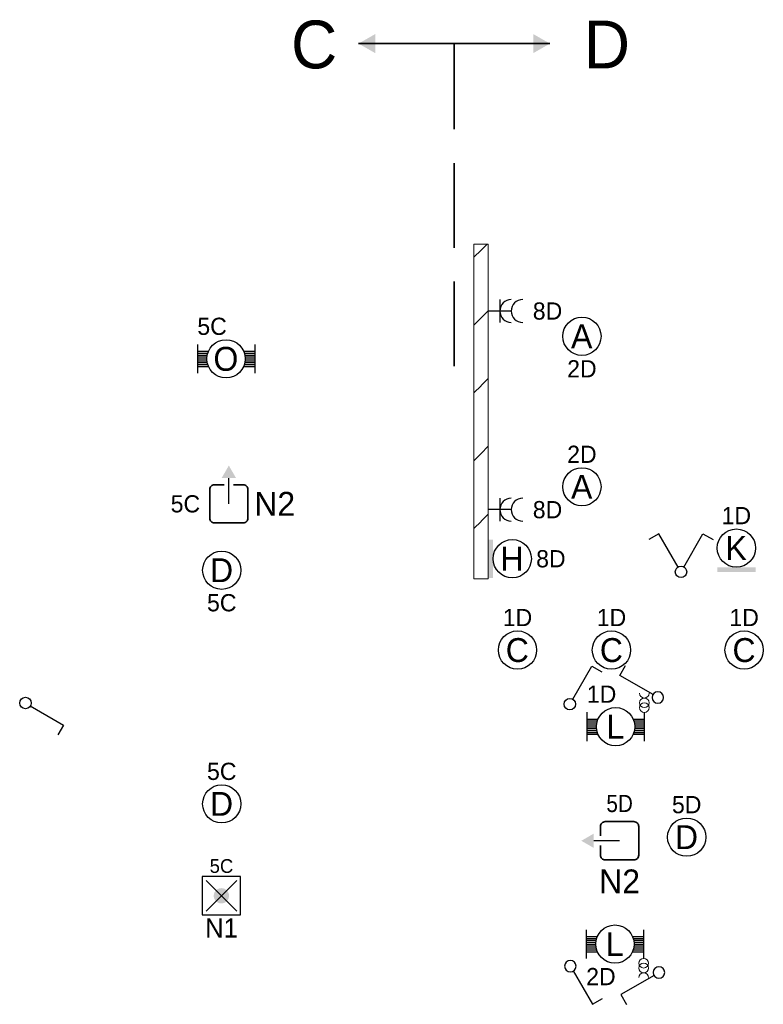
# Model space of a CAD drawing. Header units: millimetres. Extents: x 2866 to 82825, y 5804 to 55791.
# Tile 18 of 28: x 11432 to 19201, y 45496 to 55791. Entities that reach past the tile are written whole.
import ezdxf
from ezdxf.enums import TextEntityAlignment as Align

# ---------------------------------------------------------------- set-up
doc = ezdxf.new("R2010")
doc.units = ezdxf.units.MM
doc.linetypes.add('DGN Style 1', pattern=[5.322597, 0.008856, -5.31374])
doc.linetypes.add('DGN Style 3', pattern=[1239.87276, 885.6234, -354.24936])
for name, color, linetype, lineweight in [('Level 14', 1, 'Continuous', 0), ('Level 16', 1, 'Continuous', 0), ('Level 18', 1, 'Continuous', 0), ('Level 19', 1, 'Continuous', 0), ('Level 20', 1, 'Continuous', 0), ('Level 54', 1, 'Continuous', 0)]:
    doc.layers.add(name, color=color, linetype=linetype, lineweight=lineweight)
doc.styles.add('Style-ENGINEERING', font='ENGINEERING.shx')
doc.styles.add('Style-WORKING', font='WORKING.shx')

# ---------------------------------------------------------------- blocks, each defined once
blk = doc.blocks.new('EA6')
at = {"layer": 'Level 18', "color": 3, "linetype": 'Continuous', "lineweight": 25}
blk.add_circle((0, 2.5), 2, dxfattribs=at)
blk.add_solid([(-2, 0), (2, 0), (-2, 0.5), (2, 0.5)], dxfattribs=at)
at = {"layer": 'Level 18', "color": 1, "linetype": 'Continuous', "lineweight": 18, "style": 'Style-WORKING'}
blk.add_attdef('EA6_887', text='', height=1.8, dxfattribs=at).set_placement((0, 5), align=Align.CENTER)
blk.add_attdef('EA6_888', text='', height=1.8, dxfattribs=at).set_placement((-1.9, 2.5), align=Align.MIDDLE_RIGHT)
at = {"layer": 'Level 18', "color": 2, "linetype": 'Continuous', "lineweight": 18, "style": 'Style-WORKING'}
blk.add_attdef('EA6_886', text='', height=2.5, dxfattribs=at).set_placement((-0.02, 2.5), align=Align.MIDDLE_CENTER)
at = {"layer": 'Level 18', "color": 1, "linetype": 'Continuous', "lineweight": 18, "style": 'Style-WORKING'}
blk.add_attdef('EA6_889', text='', height=1.8, dxfattribs=at).set_placement((2.5, 2.5), align=Align.MIDDLE_LEFT)
blk = doc.blocks.new('EA8')
at = {"layer": 'Level 18', "color": 3, "linetype": 'Continuous', "lineweight": 25}
blk.add_circle((2.5, 0), 2, dxfattribs=at)
blk.add_solid([(0.5, -2), (0.5, 2), (0, -2), (0, 2)], dxfattribs=at)
at = {"layer": 'Level 18', "color": 1, "linetype": 'Continuous', "lineweight": 18, "style": 'Style-WORKING'}
blk.add_attdef('EA8_880', text='', height=1.8, dxfattribs=at).set_placement((2.8, 2.5), align=Align.CENTER)
at = {"layer": 'Level 18', "color": 2, "linetype": 'Continuous', "lineweight": 18, "style": 'Style-WORKING'}
blk.add_attdef('EA8_879', text='', height=2.5, dxfattribs=at).set_placement((2.48, 0), align=Align.MIDDLE_CENTER)
at = {"layer": 'Level 18', "color": 1, "linetype": 'Continuous', "lineweight": 18, "style": 'Style-WORKING'}
blk.add_attdef('EA8_882', text='', height=1.8, dxfattribs=at).set_placement((5, 0), align=Align.MIDDLE_LEFT)
blk.add_attdef('EA8_881', text='', height=1.8, dxfattribs=at).set_placement((2.8, -2.5), align=Align.TOP_CENTER)
blk = doc.blocks.new('EG3')
at = {"layer": 'Level 20', "color": 3, "linetype": 'Continuous', "lineweight": 25}
blk.add_line((0, 2), (0, 4.7), dxfattribs=at)
at = {"layer": 'Level 20', "color": 4, "linetype": 'Continuous', "lineweight": 35, "flags": 128}
blk.add_lwpolyline([(0.5, 4), (1.5, 4), (1.5, 4, -0.414214), (2, 3.5), (2, 3.5), (2, 0.5), (2, 0.5, -0.414214), (1.5, 0), (1.5, 0), (-1.5, 0), (-1.5, 0, -0.414214), (-2, 0.5), (-2, 0.5), (-2, 3.5), (-2, 3.5, -0.414214), (-1.5, 4), (-1.5, 4), (-0.5, 4)], format="xyb", dxfattribs=at)
at = {"layer": 'Level 20', "color": 3, "linetype": 'Continuous', "lineweight": 25}
blk.add_solid([(0, 6), (0.75, 4.7), (-0.75, 4.7)], dxfattribs=at)
at = {"layer": 'Level 20', "color": 2, "linetype": 'DGN Style 1', "lineweight": 18, "style": 'Style-WORKING'}
blk.add_attdef('EG3_2444', text='', height=2.5, dxfattribs=at).set_placement((0.42, 7.08), align=Align.CENTER)
at = {"layer": 'Level 20', "color": 1, "linetype": 'DGN Style 1', "lineweight": 0, "style": 'Style-WORKING'}
blk.add_attdef('EG3_2443', text='', height=1.8, dxfattribs=at).set_placement((0.3, 6.94), align=Align.CENTER)
at = {"layer": 'Level 20', "color": 2, "linetype": 'DGN Style 1', "lineweight": 18, "style": 'Style-WORKING'}
for tag, p in [('EG3_2438', (-2.99, 2)), ('EG3_2441', (7.77, 2))]:
    blk.add_attdef(tag, text='', height=2.5, dxfattribs=at).set_placement(p, align=Align.MIDDLE_RIGHT)
at = {"layer": 'Level 20', "color": 1, "linetype": 'DGN Style 1', "lineweight": 0, "style": 'Style-WORKING'}
for tag, p in [('EG3_2437', (-2.4, 2)), ('EG3_2442', (5.78, 2))]:
    blk.add_attdef(tag, text='', height=1.8, dxfattribs=at).set_placement(p, align=Align.MIDDLE_RIGHT)
at = {"layer": 'Level 20', "color": 2, "linetype": 'DGN Style 1', "lineweight": 18, "style": 'Style-WORKING'}
blk.add_attdef('EG3_2440', text='', height=2.5, dxfattribs=at).set_placement((0.42, -1), align=Align.TOP_CENTER)
at = {"layer": 'Level 20', "color": 1, "linetype": 'DGN Style 1', "lineweight": 0, "style": 'Style-WORKING'}
blk.add_attdef('EG3_2439', text='', height=1.8, dxfattribs=at).set_placement((0.3, -1), align=Align.TOP_CENTER)
blk = doc.blocks.new('EG1')
at = {"layer": 'Level 20', "color": 3, "linetype": 'Continuous', "lineweight": 25}
blk.add_line((-2, 0), (-4.7, 0), dxfattribs=at)
at = {"layer": 'Level 20', "color": 4, "linetype": 'Continuous', "lineweight": 35, "flags": 128}
blk.add_lwpolyline([(-4, 0.5), (-4, 1.5), (-4, 1.5, -0.414214), (-3.5, 2), (-3.5, 2), (-0.5, 2), (-0.5, 2, -0.414214), (0, 1.5), (0, 1.5), (0, -1.5), (0, -1.5, -0.414214), (-0.5, -2), (-0.5, -2), (-3.5, -2), (-3.5, -2, -0.414214), (-4, -1.5), (-4, -1.5), (-4, -0.5)], format="xyb", dxfattribs=at)
at = {"layer": 'Level 20', "color": 3, "linetype": 'Continuous', "lineweight": 25}
blk.add_solid([(-6, 0), (-4.7, 0.75), (-4.7, -0.75)], dxfattribs=at)
at = {"layer": 'Level 20', "color": 2, "linetype": 'DGN Style 1', "lineweight": 18, "style": 'Style-WORKING'}
blk.add_attdef('EG1_2512', text='', height=2.5, dxfattribs=at).set_placement((-1.58, 3), align=Align.CENTER)
at = {"layer": 'Level 20', "color": 1, "linetype": 'DGN Style 1', "lineweight": 0, "style": 'Style-WORKING', "width": 0.9}
blk.add_attdef('EG1_2511', text='', height=1.8, dxfattribs=at).set_placement((-2, 3), align=Align.CENTER)
at = {"layer": 'Level 20', "color": 2, "linetype": 'DGN Style 1', "lineweight": 18, "style": 'Style-WORKING'}
blk.add_attdef('EG1_2514', text='', height=2.5, dxfattribs=at).set_placement((-5.5, 0), align=Align.MIDDLE_RIGHT)
blk.add_attdef('EG1_2515', text='', height=2.5, dxfattribs=at).set_placement((1.08, 0), align=Align.MIDDLE_LEFT)
at = {"layer": 'Level 20', "color": 1, "linetype": 'DGN Style 1', "lineweight": 0, "style": 'Style-WORKING'}
blk.add_attdef('EG1_2513', text='', height=1.8, dxfattribs=at).set_placement((-5.74, 0), align=Align.MIDDLE_RIGHT)
blk.add_attdef('EG1_2516', text='', height=1.8, dxfattribs=at).set_placement((1.08, 0), align=Align.MIDDLE_LEFT)
at = {"layer": 'Level 20', "color": 2, "linetype": 'DGN Style 1', "lineweight": 18, "style": 'Style-WORKING'}
blk.add_attdef('EG1_2510', text='', height=2.5, dxfattribs=at).set_placement((-2, -3), align=Align.TOP_CENTER)
at = {"layer": 'Level 20', "color": 1, "linetype": 'DGN Style 1', "lineweight": 0, "style": 'Style-WORKING'}
blk.add_attdef('EG1_2509', text='', height=1.8, dxfattribs=at).set_placement((-1.7, -2.5), align=Align.TOP_CENTER)
blk = doc.blocks.new('EC6')
at = {"layer": 'Level 18', "color": 3, "linetype": 'Continuous', "lineweight": 25}
blk.add_circle((0, 0), 2, dxfattribs=at)
at = {"layer": 'Level 18', "color": 1, "linetype": 'Continuous', "lineweight": 18, "style": 'Style-WORKING'}
blk.add_attdef('EC6_900', text='', height=1.8, dxfattribs=at).set_placement((0.3, 2.5), align=Align.CENTER)
at = {"layer": 'Level 18', "color": 2, "linetype": 'Continuous', "lineweight": 18, "style": 'Style-WORKING'}
blk.add_attdef('EC6_899', text='', height=2.5, dxfattribs=at).set_placement((-0.02, 0), align=Align.MIDDLE_CENTER)
at = {"layer": 'Level 18', "color": 1, "linetype": 'Continuous', "lineweight": 18, "style": 'Style-WORKING'}
blk.add_attdef('EC6_901', text='', height=1.8, dxfattribs=at).set_placement((-1.9, 0), align=Align.MIDDLE_RIGHT)
blk.add_attdef('EC6_903', text='', height=1.8, dxfattribs=at).set_placement((2.5, 0), align=Align.MIDDLE_LEFT)
blk.add_attdef('EC6_902', text='', height=1.8, dxfattribs=at).set_placement((0.3, -2.5), align=Align.TOP_CENTER)
blk = doc.blocks.new('EL6_2')
at = {"layer": 'Level 16', "color": 3, "linetype": 'Continuous', "lineweight": 25}
for p, q in [((1.2, 1.2), (1.2, -1.2)), ((2.4, 0), (0, 0))]:
    blk.add_line(p, q, dxfattribs=at)
for centre in [(2.4, 0), (3.6, 0)]:
    blk.add_arc(centre, 1.2, 90, 270, dxfattribs=at)
at = {"layer": 'Level 16', "color": 2, "linetype": 'Continuous', "lineweight": 18, "style": 'Style-WORKING'}
blk.add_attdef('EL6_2_6265', text='', height=1.8, rotation=270, dxfattribs=at).set_placement((4.66, -0.3), align=Align.CENTER)
blk.add_attdef('EL6_2_6266', text='', height=1.8, rotation=90, dxfattribs=at).set_placement((4.66, 0), align=Align.TOP_CENTER)
blk.add_attdef('EL6_2_6268', text='', height=1.8, rotation=180, dxfattribs=at).set_placement((4.06, 0), align=Align.MIDDLE_RIGHT)
blk.add_attdef('EL6_2_6267', text='', height=1.8, dxfattribs=at).set_placement((4.66, 0), align=Align.MIDDLE_LEFT)
blk = doc.blocks.new('EH6')
at = {"layer": 'Level 19', "color": 3, "linetype": 'Continuous', "lineweight": 25}
for p, q in [((-2.3, 3.98), (-3.34, 3.38)), ((-0.3, 0.5), (-2.3, 3.98)), ((0.3, 0.5), (2.3, 3.98)), ((2.3, 3.98), (3.36, 3.38))]:
    blk.add_line(p, q, dxfattribs=at)
blk.add_circle((0.005, 0), 0.6, dxfattribs=at)
at = {"layer": 'Level 19', "color": 1, "linetype": 'Continuous', "lineweight": 0, "style": 'Style-WORKING'}
for tag, p in [('EH6_6298', (-2.42, 4.4)), ('EH6_6294', (2.42, 4.4))]:
    blk.add_attdef(tag, text='', height=1.8, rotation=270, dxfattribs=at).set_placement(p, align=Align.MIDDLE_RIGHT)
for tag, p in [('EH6_6299', (-2.42, 5)), ('EH6_6295', (2.42, 5))]:
    blk.add_attdef(tag, text='', height=1.8, rotation=90, dxfattribs=at).set_placement(p, align=Align.MIDDLE_LEFT)
for tag, p in [('EH6_6300', (-2.72, 4.5)), ('EH6_6296', (2.12, 4.5))]:
    blk.add_attdef(tag, text='', height=1.8, rotation=180, dxfattribs=at).set_placement(p, align=Align.TOP_CENTER)
for tag, p in [('EH6_6297', (-2.12, 4.5)), ('EH6_6293', (2.72, 4.5))]:
    blk.add_attdef(tag, text='', height=1.8, dxfattribs=at).set_placement(p, align=Align.CENTER)
blk = doc.blocks.new('EH0_2')
at = {"layer": 'Level 19', "color": 3, "linetype": 'Continuous', "lineweight": 25}
for p, q in [((0.3, 0.5), (2.3, 3.98)), ((2.3, 3.98), (3.36, 3.38))]:
    blk.add_line(p, q, dxfattribs=at)
at = {"layer": 'Level 19', "color": 3, "linetype": 'Continuous', "lineweight": 25, "extrusion": (0, 0, -1)}
blk.add_circle((-0.005, 0), 0.6, dxfattribs=at)
at = {"layer": 'Level 19', "color": 1, "linetype": 'Continuous', "lineweight": 0, "style": 'Style-WORKING'}
blk.add_attdef('EH0_2_6401', text='', height=1.8, rotation=90, dxfattribs=at).set_placement((2.42, 5), align=Align.MIDDLE_LEFT)
blk.add_attdef('EH0_2_6400', text='', height=1.8, rotation=270, dxfattribs=at).set_placement((2.42, 4.4), align=Align.MIDDLE_RIGHT)
blk.add_attdef('EH0_2_6402', text='', height=1.8, rotation=180, dxfattribs=at).set_placement((2.12, 4.5), align=Align.TOP_CENTER)
blk.add_attdef('EH0_2_6399', text='', height=1.8, dxfattribs=at).set_placement((2.72, 4.5), align=Align.CENTER)
blk = doc.blocks.new('*U19')
at = {"layer": 'Level 18', "color": 3, "linetype": 'Continuous', "lineweight": 0, "extrusion": (0, 0, -1)}
for centre in [(-0.01, 0), (-1.01, 0)]:
    blk.add_circle(centre, 1, dxfattribs=at)
at = {"layer": 'Level 18', "color": 3, "linetype": 'Continuous', "lineweight": 0}
blk.add_arc((-1.99, 0), 1, 270.0063, 89.9937, dxfattribs=at)
blk = doc.blocks.new('EA0_1')
at = {"layer": 'Level 18', "color": 3, "linetype": 'Continuous', "lineweight": 25}
for p, q in [((-3, 1.5), (-3, -1.5)), ((3, 1.5), (3, -1.5)), ((-3, 0.8), (-1.82, 0.8)), ((-3, 0.6), (-1.9, 0.6)), ((-3, 0.4), (-1.95, 0.4)), ((-3, 0.2), (-2, 0.2)), ((-3, 0), (-2, 0)), ((1.82, 0.8), (3, 0.8)), ((1.9, 0.6), (3, 0.6)), ((1.95, 0.4), (3, 0.4)), ((2, 0.2), (3, 0.2)), ((2, 0), (3, 0)), ((-3, -0.2), (-2, -0.2)), ((-3, -0.4), (-1.95, -0.4)), ((-3, -0.6), (-1.9, -0.6)), ((-3, -0.8), (-1.82, -0.8)), ((1.82, -0.8), (3, -0.8)), ((1.9, -0.6), (3, -0.6)), ((1.95, -0.4), (3, -0.4)), ((2, -0.2), (3, -0.2))]:
    blk.add_line(p, q, dxfattribs=at)
blk.add_circle((0, -0.005), 2, dxfattribs=at)
at = {"layer": 'Level 18', "color": 1, "linetype": 'Continuous', "lineweight": 0, "style": 'Style-WORKING'}
blk.add_attdef('EA0_1_6177', text='', height=1.8, dxfattribs=at).set_placement((3.6, 2.5), align=Align.RIGHT)
blk.add_attdef('EA0_1_6178', (-3, 2.5), '', height=1.8, dxfattribs=at)
at = {"layer": 'Level 18', "color": 2, "linetype": 'Continuous', "lineweight": 18, "style": 'Style-WORKING'}
blk.add_attdef('EA0_1_6176', text='', height=2.4999, dxfattribs=at).set_placement((-0.02149, -0.01005), align=Align.MIDDLE_CENTER)
at = {"layer": 'Level 18', "color": 1, "linetype": 'Continuous', "lineweight": 0, "style": 'Style-WORKING'}
blk.add_attdef('EA0_1_6180', text='', height=1.8, dxfattribs=at).set_placement((3.6, -2.5), align=Align.TOP_RIGHT)
blk.add_attdef('EA0_1_6179', text='', height=1.8, dxfattribs=at).set_placement((-3, -2.5), align=Align.TOP_LEFT)
blk = doc.blocks.new('EH0')
at = {"layer": 'Level 19', "color": 3, "linetype": 'Continuous', "lineweight": 25}
for p, q in [((0.3, 0.5), (2.3, 3.98)), ((2.3, 3.98), (3.34, 3.38))]:
    blk.add_line(p, q, dxfattribs=at)
blk.add_circle((-0.005, 0), 0.6, dxfattribs=at)
at = {"layer": 'Level 19', "color": 1, "linetype": 'Continuous', "lineweight": 0, "style": 'Style-WORKING'}
blk.add_attdef('EH0_6284', text='', height=1.8, rotation=270, dxfattribs=at).set_placement((2.42, 4.4), align=Align.MIDDLE_RIGHT)
blk.add_attdef('EH0_6285', text='', height=1.8, rotation=90, dxfattribs=at).set_placement((2.42, 5), align=Align.MIDDLE_LEFT)
blk.add_attdef('EH0_6286', text='', height=1.8, rotation=180, dxfattribs=at).set_placement((2.12, 4.5), align=Align.TOP_CENTER)
blk.add_attdef('EH0_6283', text='', height=1.8, dxfattribs=at).set_placement((2.72, 4.5), align=Align.CENTER)
blk = doc.blocks.new('*U32')
at = {"layer": 'Level 18', "color": 3, "linetype": 'Continuous', "lineweight": 0, "extrusion": (0, 0, -1)}
for centre in [(0.01, 0), (-0.99, 0)]:
    blk.add_circle(centre, 1, dxfattribs=at)
at = {"layer": 'Level 18', "color": 3, "linetype": 'Continuous', "lineweight": 0}
blk.add_arc((-2.01, 0), 1, 270.0063, 89.9937, dxfattribs=at)
blk = doc.blocks.new('EA0_2')
at = {"layer": 'Level 18', "color": 3, "linetype": 'Continuous', "lineweight": 25}
for p, q in [((-3, 1.5), (-3, -1.5)), ((3, 1.5), (3, -1.5)), ((-3, 0.8), (-1.82, 0.8)), ((-3, 0.6), (-1.9, 0.6)), ((-3, 0.4), (-1.95, 0.4)), ((-3, 0.2), (-2, 0.2)), ((-3, 0), (-2, 0)), ((1.82, 0.8), (3, 0.8)), ((1.9, 0.6), (3, 0.6)), ((1.95, 0.4), (3, 0.4)), ((2, 0.2), (3, 0.2)), ((2, 0), (3, 0)), ((-3, -0.2), (-2, -0.2)), ((-3, -0.4), (-1.95, -0.4)), ((-3, -0.6), (-1.9, -0.6)), ((-3, -0.8), (-1.82, -0.8)), ((1.82, -0.8), (3, -0.8)), ((1.9, -0.6), (3, -0.6)), ((1.95, -0.4), (3, -0.4)), ((2, -0.2), (3, -0.2))]:
    blk.add_line(p, q, dxfattribs=at)
blk.add_circle((0, 0), 2, dxfattribs=at)
at = {"layer": 'Level 18', "color": 1, "linetype": 'Continuous', "lineweight": 0, "style": 'Style-WORKING'}
blk.add_attdef('EA0_2_12831', text='', height=1.8, dxfattribs=at).set_placement((3.6, 2.5), align=Align.RIGHT)
blk.add_attdef('EA0_2_12832', (-3, 2.5), '', height=1.8, dxfattribs=at)
at = {"layer": 'Level 18', "color": 2, "linetype": 'Continuous', "lineweight": 18, "style": 'Style-WORKING'}
blk.add_attdef('EA0_2_12830', text='', height=2.4999, dxfattribs=at).set_placement((-0.0167, -0.00005), align=Align.MIDDLE_CENTER)
at = {"layer": 'Level 18', "color": 1, "linetype": 'Continuous', "lineweight": 0, "style": 'Style-WORKING'}
blk.add_attdef('EA0_2_12834', text='', height=1.8, dxfattribs=at).set_placement((3.6, -2.5), align=Align.TOP_RIGHT)
blk.add_attdef('EA0_2_12833', text='', height=1.8, dxfattribs=at).set_placement((-3, -2.5), align=Align.TOP_LEFT)
blk = doc.blocks.new('ED9_1')
at = {"layer": 'Level 20', "linetype": 'Continuous', "lineweight": 35}
h = blk.add_hatch(color=4, dxfattribs=at)
edge = h.paths.add_edge_path()
edge.add_arc((0, 0), 0.8, 0, 360)
at = {"layer": 'Level 20', "color": 3, "linetype": 'Continuous', "lineweight": 25}
for p, q in [((2, 2), (-2, 2)), ((-2, 2), (-2, -2)), ((2, -2), (2, 2)), ((-2, -2), (2, -2))]:
    blk.add_line(p, q, dxfattribs=at)
at = {"layer": 'Level 20', "color": 4, "linetype": 'Continuous', "lineweight": 35}
for p, q in [((-1.6, 1.6), (1.6, -1.6)), ((-1.6, -1.6), (1.6, 1.6))]:
    blk.add_line(p, q, dxfattribs=at)
at = {"layer": 'Level 20', "color": 2, "linetype": 'Continuous', "lineweight": 25, "style": 'Style-WORKING'}
blk.add_attdef('ED9_1_13027', text='', height=2, dxfattribs=at).set_placement((0.34, 2.71), align=Align.CENTER)
at = {"layer": 'Level 20', "color": 1, "linetype": 'Continuous', "lineweight": 18, "style": 'Style-WORKING'}
blk.add_attdef('ED9_1_13024', text='', height=1.44, dxfattribs=at).set_placement((0.01, 2.39), align=Align.CENTER)
at = {"layer": 'Level 20', "color": 2, "linetype": 'Continuous', "lineweight": 25, "style": 'Style-WORKING'}
blk.add_attdef('ED9_1_13025', text='', height=2, dxfattribs=at).set_placement((-2.05, -0.94), align=Align.RIGHT)
blk.add_attdef('ED9_1_13026', (2.89, -0.94), '', height=2, dxfattribs=at)
at = {"layer": 'Level 20', "color": 1, "linetype": 'Continuous', "lineweight": 18, "style": 'Style-WORKING'}
blk.add_attdef('ED9_1_13020', text='', height=1.44, dxfattribs=at).set_placement((-2.24, -0.94), align=Align.RIGHT)
blk.add_attdef('ED9_1_13021', (2.89, -0.94), '', height=1.44, dxfattribs=at)
at = {"layer": 'Level 20', "color": 2, "linetype": 'Continuous', "lineweight": 25, "style": 'Style-WORKING'}
blk.add_attdef('ED9_1_13028', text='', height=2, dxfattribs=at).set_placement((0.01, -2.37), align=Align.TOP_CENTER)
at = {"layer": 'Level 20', "color": 1, "linetype": 'Continuous', "lineweight": 18, "style": 'Style-WORKING'}
blk.add_attdef('ED9_1_13022', text='', height=1.44, dxfattribs=at).set_placement((0.24, -2.54), align=Align.TOP_CENTER)
blk = doc.blocks.new('EAE5')
at = {"layer": 'Level 54', "color": 4, "linetype": 'DGN Style 3', "lineweight": 35}
blk.add_line((0, 0), (10, 0), dxfattribs=at)
at = {"layer": 'Level 54', "color": 4, "linetype": 'DGN Style 3', "lineweight": 35, "extrusion": (0, 0, -1)}
blk.add_solid([(-10, 0), (-8.25, -1), (-8.25, 1)], dxfattribs=at)

msp = doc.modelspace()

# ---------------------------------------------------------------- hatches: boundary and pattern name
at = {"layer": 'Level 14', "linetype": 'Continuous', "lineweight": 18}
h = msp.add_hatch(dxfattribs=at)
h.set_pattern_fill('EZ7', color=2, style=0, pattern_type=2)
h.set_pattern_definition([(45, (16252.9, 52673.1), (-709, 6e-14), [1001.26, -1.41])])
h.paths.add_polyline_path([(16178, 53445), (16178, 49945), (16328, 49945), (16328, 53445)])

# ---------------------------------------------------------------- linework, layer by layer
at = {"layer": 'Level 14', "color": 3, "linetype": 'CONTINUOUS', "lineweight": 0}
for p, q in [((16178, 53445), (16253, 53445)), ((16178, 53445), (16178, 49945)), ((16328, 53445), (16253, 53445)), ((16328, 53445), (16328, 49945)), ((16178, 49945), (16253, 49945)), ((16328, 49945), (16253, 49945))]:
    msp.add_line(p, q, dxfattribs=at)
at = {"layer": 'Level 54', "color": 4, "linetype": 'DGN Style 3', "lineweight": 35}
msp.add_line((15972, 52167), (15972, 55541), dxfattribs=at)

# ---------------------------------------------------------------- block references
at = {"layer": 'Level 16', "color": 3, "linetype": 'Continuous', "lineweight": 25}
ref = msp.add_blockref('EL6_2', (16328, 52745), dxfattribs=dict(at, xscale=100, yscale=100, zscale=100))
ref.add_attrib('EL6_2_6267', '8D', dxfattribs={"color": 2, "linetype": 'Continuous', "lineweight": 18, "height": 180, "style": 'Style-WORKING'}).set_placement((16793, 52745), align=Align.MIDDLE_LEFT)
ref = msp.add_blockref('EL6_2', (16328, 50668), dxfattribs=dict(at, xscale=100, yscale=100, zscale=100))
ref.add_attrib('EL6_2_6267', '8D', dxfattribs={"color": 2, "linetype": 'Continuous', "lineweight": 18, "height": 180, "style": 'Style-WORKING'}).set_placement((16793, 50668), align=Align.MIDDLE_LEFT)
at = {"layer": 'Level 18', "color": 3, "linetype": 'Continuous', "lineweight": 25, "xscale": 100, "yscale": 100, "zscale": 100}
for name, p, values in [('EA0_2', (13588, 52245), {'EA0_2_12830': 'O', 'EA0_2_12832': '5C'}), ('EA6', (18920, 50016), {'EA6_886': 'K', 'EA6_887': '1D'}), ('EA8', (16328, 50155), {'EA8_879': 'H', 'EA8_882': '8D'}), ('EA0_1', (17658, 48399), {'EA0_1_6176': 'L', 'EA0_1_6178': '1D'})]:
    msp.add_blockref(name, p, dxfattribs=at).add_auto_attribs(values)
at = {"layer": 'Level 18', "color": 3, "linetype": 'Continuous', "lineweight": 25}
ref = msp.add_blockref('EC6', (17306, 52481), dxfattribs=dict(at, xscale=100, yscale=100, zscale=100))
ref.add_attrib('EC6_899', 'A', dxfattribs={"color": 2, "linetype": 'Continuous', "lineweight": 18, "height": 250, "style": 'Style-WORKING'}).set_placement((17304, 52481), align=Align.MIDDLE_CENTER)
ref.add_attrib('EC6_902', '2D', dxfattribs={"color": 1, "linetype": 'Continuous', "lineweight": 18, "height": 180, "style": 'Style-WORKING'}).set_placement((17306, 52231), align=Align.TOP_CENTER)
ref = msp.add_blockref('EC6', (17306, 50907), dxfattribs=dict(at, xscale=100, yscale=100, zscale=100))
ref.add_attrib('EC6_899', 'A', dxfattribs={"color": 2, "linetype": 'Continuous', "lineweight": 18, "height": 250, "style": 'Style-WORKING'}).set_placement((17304, 50907), align=Align.MIDDLE_CENTER)
ref.add_attrib('EC6_900', '2D', dxfattribs={"color": 1, "linetype": 'Continuous', "lineweight": 18, "height": 180, "style": 'Style-WORKING'}).set_placement((17306, 51157), align=Align.CENTER)
ref = msp.add_blockref('EC6', (13543, 50035), dxfattribs=dict(at, xscale=100, yscale=100, zscale=100))
ref.add_attrib('EC6_899', 'D', dxfattribs={"color": 2, "linetype": 'Continuous', "lineweight": 18, "height": 250, "style": 'Style-WORKING'}).set_placement((13541, 50035), align=Align.MIDDLE_CENTER)
ref.add_attrib('EC6_902', '5C', dxfattribs={"color": 1, "linetype": 'Continuous', "lineweight": 18, "height": 180, "style": 'Style-WORKING'}).set_placement((13543, 49785), align=Align.TOP_CENTER)
ref = msp.add_blockref('EC6', (16633, 49200), dxfattribs=dict(at, xscale=100, yscale=100, zscale=100))
ref.add_attrib('EC6_899', 'C', dxfattribs={"color": 2, "linetype": 'Continuous', "lineweight": 18, "height": 250, "style": 'Style-WORKING'}).set_placement((16631, 49200), align=Align.MIDDLE_CENTER)
ref.add_attrib('EC6_900', '1D', dxfattribs={"color": 1, "linetype": 'Continuous', "lineweight": 18, "height": 180, "style": 'Style-WORKING'}).set_placement((16633, 49450), align=Align.CENTER)
ref = msp.add_blockref('EC6', (17615, 49200), dxfattribs=dict(at, xscale=100, yscale=100, zscale=100))
ref.add_attrib('EC6_899', 'C', dxfattribs={"color": 2, "linetype": 'Continuous', "lineweight": 18, "height": 250, "style": 'Style-WORKING'}).set_placement((17614, 49200), align=Align.MIDDLE_CENTER)
ref.add_attrib('EC6_900', '1D', dxfattribs={"color": 1, "linetype": 'Continuous', "lineweight": 18, "height": 180, "style": 'Style-WORKING'}).set_placement((17615, 49450), align=Align.CENTER)
ref = msp.add_blockref('EC6', (19001, 49200), dxfattribs=dict(at, xscale=100, yscale=100, zscale=100))
ref.add_attrib('EC6_899', 'C', dxfattribs={"color": 2, "linetype": 'Continuous', "lineweight": 18, "height": 250, "style": 'Style-WORKING'}).set_placement((19000, 49200), align=Align.MIDDLE_CENTER)
ref.add_attrib('EC6_900', '1D', dxfattribs={"color": 1, "linetype": 'Continuous', "lineweight": 18, "height": 180, "style": 'Style-WORKING'}).set_placement((19001, 49450), align=Align.CENTER)
at = {"layer": 'Level 18', "color": 3, "linetype": 'Continuous', "lineweight": 0, "xscale": 50, "yscale": 50, "zscale": 50, "rotation": 270}
msp.add_blockref('*U19', (17958, 48649), dxfattribs=at)
at = {"layer": 'Level 18', "color": 3, "linetype": 'Continuous', "lineweight": 25}
ref = msp.add_blockref('EC6', (13543, 47592), dxfattribs=dict(at, xscale=100, yscale=100, zscale=100))
ref.add_attrib('EC6_899', 'D', dxfattribs={"color": 2, "linetype": 'Continuous', "lineweight": 18, "height": 250, "style": 'Style-WORKING'}).set_placement((13541, 47592), align=Align.MIDDLE_CENTER)
ref.add_attrib('EC6_900', '5C', dxfattribs={"color": 1, "linetype": 'Continuous', "lineweight": 18, "height": 180, "style": 'Style-WORKING'}).set_placement((13543, 47842), align=Align.CENTER)
ref = msp.add_blockref('EC6', (18401, 47244), dxfattribs=dict(at, xscale=100, yscale=100, zscale=100))
ref.add_attrib('EC6_899', 'D', dxfattribs={"color": 2, "linetype": 'Continuous', "lineweight": 18, "height": 250, "style": 'Style-WORKING'}).set_placement((18399, 47244), align=Align.MIDDLE_CENTER)
ref.add_attrib('EC6_900', '5D', dxfattribs={"color": 1, "linetype": 'Continuous', "lineweight": 18, "height": 180, "style": 'Style-WORKING'}).set_placement((18401, 47494), align=Align.CENTER)
ref = msp.add_blockref('EA0_1', (17651, 46126), dxfattribs=dict(at, xscale=100, yscale=100, zscale=100))
ref.add_attrib('EA0_1_6176', 'L', dxfattribs={"color": 2, "linetype": 'Continuous', "lineweight": 18, "height": 250, "style": 'Style-WORKING'}).set_placement((17649, 46125), align=Align.MIDDLE_CENTER)
ref.add_attrib('EA0_1_6179', '2D', dxfattribs={"color": 1, "linetype": 'Continuous', "lineweight": 0, "height": 180, "style": 'Style-WORKING'}).set_placement((17351, 45876), align=Align.TOP_LEFT)
at = {"layer": 'Level 18', "color": 3, "linetype": 'Continuous', "lineweight": 0, "extrusion": (0, 0, -1), "xscale": 50, "yscale": 50, "zscale": 50, "rotation": 90}
msp.add_blockref('*U32', (-17951, 45876), dxfattribs=at)
at = {"layer": 'Level 19', "color": 3, "linetype": 'Continuous', "lineweight": 25, "xscale": 100, "yscale": 100, "zscale": 100}
for name, p in [('EH6', (18341, 50017)), ('EH0', (17181, 48635))]:
    msp.add_blockref(name, p, dxfattribs=at)
for name, p, rotation in [('EH0_2', (18099, 48704), 90), ('EH0', (11492, 48646), 270)]:
    msp.add_blockref(name, p, dxfattribs=dict(at, rotation=rotation))
at = {"layer": 'Level 19', "color": 3, "linetype": 'Continuous', "lineweight": 25, "extrusion": (0, 0, -1), "xscale": 100, "yscale": 100, "zscale": 100}
for p, rotation in [((-17186, 45895), 180), ((-18111, 45828), 270)]:
    msp.add_blockref('EH0', p, dxfattribs=dict(at, rotation=rotation))
at = {"layer": 'Level 20', "color": 3, "linetype": 'Continuous', "lineweight": 25}
ref = msp.add_blockref('EG3', (13617, 50529), dxfattribs=dict(at, xscale=100, yscale=100, zscale=100))
ref.add_attrib('EG3_2437', '5C', dxfattribs={"color": 1, "linetype": 'DGN Style 1', "lineweight": 0, "height": 180, "style": 'Style-WORKING'}).set_placement((13317, 50729), align=Align.MIDDLE_RIGHT)
ref.add_attrib('EG3_2441', 'N2', dxfattribs={"color": 2, "linetype": 'DGN Style 1', "lineweight": 18, "height": 250, "style": 'Style-WORKING'}).set_placement((14310, 50729), align=Align.MIDDLE_RIGHT)
at = {"layer": 'Level 20', "color": 3, "linetype": 'Continuous', "lineweight": 25, "xscale": 100, "yscale": 100, "zscale": 100}
msp.add_blockref('EG1', (17900, 47206), dxfattribs=at).add_auto_attribs({'EG1_2510': 'N2', 'EG1_2511': '5D'})
at = {"layer": 'Level 20', "color": 4, "linetype": 'Continuous', "lineweight": 35, "xscale": 100, "yscale": 100, "zscale": 100}
msp.add_blockref('ED9_1', (13539, 46631), dxfattribs=at).add_auto_attribs({'ED9_1_13024': '5C', 'ED9_1_13028': 'N1'})
at = {"layer": 'Level 54', "color": 4, "linetype": 'DGN Style 3', "lineweight": 35, "xscale": 100, "yscale": 100, "zscale": 100, "rotation": 180}
msp.add_blockref('EAE5', (15972, 55541), dxfattribs=at)
at = {"layer": 'Level 54', "color": 4, "linetype": 'DGN Style 3', "lineweight": 35, "xscale": 100, "yscale": 100, "zscale": 100}
msp.add_blockref('EAE5', (15972, 55541), dxfattribs=at)

# ---------------------------------------------------------------- texts
at = {"layer": 'Level 54', "color": 4, "linetype": 'DGN Style 3', "lineweight": 0, "style": 'Style-ENGINEERING'}
for s, p in [('C', (14267, 55282)), ('D', (17326, 55282))]:
    msp.add_text(s, height=500, dxfattribs=at).set_placement(p)

doc.saveas('drawing.dxf')
